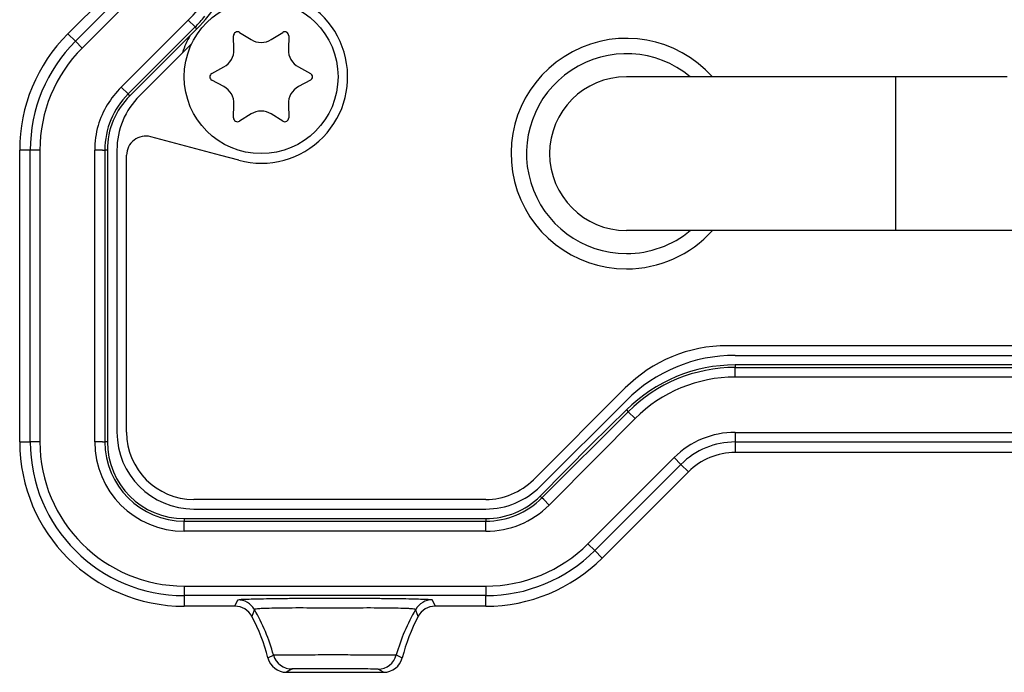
# Model space of a CAD drawing. Header units: millimetres. Extents: x -316 to -124, y 76 to 166.
# Tile 1 of 8: x -316 to -264, y 76 to 110. Entities that reach past the tile are written whole.
import ezdxf

# ---------------------------------------------------------------- set-up
doc = ezdxf.new("R2010")
doc.units = ezdxf.units.MM

# ---------------------------------------------------------------- blocks, each defined once
blk = doc.blocks.new('Blechschraube_ISO14585-ST4_2x16_8__11', base_point=(-307, 102.721))
at = {"color": 7, "linetype": 'Continuous'}
blk.add_circle((-303, 106.721), 4, dxfattribs=at)
blk = doc.blocks.new('05_02515_P_Linsenschraube_DIN7985-M4x10_1_1_1_1_1_1_1__14', base_point=(-282.6, 106.721))
at = {"color": 7, "linetype": 'Continuous'}
for p, q in [((-280.6, 106.721), (-282.6, 106.721)), ((-279.528, 106.721), (-280.6, 106.721)), ((-278.93, 106.721), (-279.528, 106.721)), ((-278.27, 106.721), (-278.93, 106.721)), ((-276.6, 106.721), (-278.27, 106.721)), ((-274.6, 106.721), (-276.6, 106.721))]:
    blk.add_line(p, q, dxfattribs=at)
blk = doc.blocks.new('Blechschraube_ISO14585-ST4_2x16_7__15', base_point=(-307, 102.721))
at = {"color": 7, "linetype": 'Continuous'}
for p, q in [((-304.415, 108.144), (-304.436, 108.855)), ((-304.131, 109.031), (-303.525, 108.658)), ((-302.475, 108.658), (-301.869, 109.031)), ((-301.564, 108.855), (-301.585, 108.144)), ((-305.566, 106.897), (-304.94, 107.234)), ((-301.06, 107.234), (-300.434, 106.897)), ((-304.94, 106.207), (-305.566, 106.545)), ((-300.434, 106.545), (-301.06, 106.207)), ((-304.436, 104.586), (-304.415, 105.297)), ((-301.585, 105.297), (-301.564, 104.586)), ((-303.525, 104.784), (-304.131, 104.41)), ((-301.869, 104.41), (-302.475, 104.784))]:
    blk.add_line(p, q, dxfattribs=at)
blk.add_circle((-303, 106.721), 4, dxfattribs=at)
for centre, radius, start, end in [((-304.236, 108.861), 0.2, 58.3205, 181.6805), ((-303, 109.509), 1, 238.3195, 301.6805), ((-301.764, 108.861), 0.2, 358.3206, 121.6805), ((-305.414, 108.115), 1, 298.3195, 1.6805), ((-300.586, 108.115), 1, 178.3195, 241.6805), ((-305.471, 106.721), 0.2, 118.3206, 180), ((-305.471, 106.721), 0.2, 180, 241.6805), ((-300.529, 106.721), 0.2, 0, 61.6805), ((-300.529, 106.721), 0.2, 298.3206, 0), ((-305.414, 105.327), 1, 358.3195, 61.6805), ((-300.586, 105.327), 1, 118.3195, 181.6805), ((-304.236, 104.58), 0.2, 178.3205, 301.6805), ((-303, 103.933), 1, 58.3195, 121.6805), ((-301.764, 104.58), 0.2, 238.3206, 1.6805)]:
    blk.add_arc(centre, radius, start, end, dxfattribs=at)
blk = doc.blocks.new('Buegelgriff__22', base_point=(-290, 96.721))
at = {"color": 7, "linetype": 'Continuous'}
for p, q in [((-282.6, 106.721), (-284, 106.721)), ((-280.6, 106.721), (-282.6, 106.721)), ((-279.528, 106.721), (-280.6, 106.721)), ((-278.93, 106.721), (-279.528, 106.721)), ((-278.27, 106.721), (-278.93, 106.721)), ((-276.6, 106.721), (-278.27, 106.721)), ((-274.6, 106.721), (-276.6, 106.721)), ((-270, 106.721), (-274.6, 106.721)), ((-264.2, 106.721), (-270, 106.721)), ((-270, 98.721), (-284, 98.721)), ((-170, 98.721), (-270, 98.721))]:
    blk.add_line(p, q, dxfattribs=at)
at = {"color": 1, "linetype": 'Continuous'}
for p, q in [((-270, 106.721), (-270, 102.721)), ((-270, 102.721), (-270, 98.721))]:
    blk.add_line(p, q, dxfattribs=at)
at = {"color": 7, "linetype": 'Continuous'}
for radius, start, end in [(6, 41.8103, 270), (5.2, 50.2849, 270), (4, 90, 180), (4, 180, 270), (5.2, 270, 309.7151), (6, 270, 318.1897)]:
    blk.add_arc((-284, 102.721), radius, start, end, dxfattribs=at)
blk = doc.blocks.new('Senkschraube-M4x12__25', base_point=(-273.75, 91.721))
at = {"color": 7, "linetype": 'Continuous'}
for p, q in [((-271, 91.721), (-273.75, 91.721)), ((-270.33, 91.721), (-271, 91.721)), ((-269.67, 91.721), (-270.33, 91.721)), ((-266.75, 91.721), (-269.67, 91.721)), ((-266.25, 91.721), (-266.75, 91.721))]:
    blk.add_line(p, q, dxfattribs=at)
blk = doc.blocks.new('Gehaeuseschale-unten__29', base_point=(-304.002, 91.721))
at = {"color": 7, "linetype": 'Continuous'}
for p, q in [((-275.25, 91.721), (-278.343, 91.721)), ((-273.75, 91.721), (-275.25, 91.721)), ((-271, 91.721), (-273.75, 91.721)), ((-270.33, 91.721), (-271, 91.721)), ((-269.67, 91.721), (-270.33, 91.721)), ((-266.75, 91.721), (-269.67, 91.721)), ((-266.25, 91.721), (-266.75, 91.721)), ((-262.5, 91.721), (-266.25, 91.721))]:
    blk.add_line(p, q, dxfattribs=at)
blk = doc.blocks.new('Gehaeuseschale-unten-L5_0007876-schwarz__30', base_point=(-304.002, 91.721))
at = {"color": 7, "linetype": 'Continuous'}
for p, q in [((-275.25, 91.721), (-278.343, 91.721)), ((-273.75, 91.721), (-275.25, 91.721)), ((-271, 91.721), (-273.75, 91.721)), ((-270.33, 91.721), (-271, 91.721)), ((-269.67, 91.721), (-270.33, 91.721)), ((-266.75, 91.721), (-269.67, 91.721)), ((-266.25, 91.721), (-266.75, 91.721)), ((-262.5, 91.721), (-266.25, 91.721))]:
    blk.add_line(p, q, dxfattribs=at)
blk = doc.blocks.new('Rueckplatte__34', base_point=(-310.5, 84.221))
at = {"color": 7, "linetype": 'Continuous'}
for p, q in [((-306.603, 108.457), (-309.328, 105.732)), ((-310.5, 102.904), (-310.5, 88.221)), ((-278.346, 92.221), (-226.652, 92.221)), ((-288.488, 85.392), (-284.003, 89.878)), ((-306.5, 84.221), (-291.317, 84.221))]:
    blk.add_line(p, q, dxfattribs=at)
for centre, radius, start, end in [((-306.5, 102.904), 4, 135, 180), ((-278.346, 84.221), 8, 90, 135), ((-306.5, 88.221), 4, 180, 270), ((-291.317, 88.221), 4, 270, 315)]:
    blk.add_arc(centre, radius, start, end, dxfattribs=at)
blk = doc.blocks.new('Frontplatte__35', base_point=(-310.5, 84.221))
at = {"color": 7, "linetype": 'Continuous'}
for p, q in [((-306.603, 108.457), (-309.328, 105.732)), ((-310.5, 102.904), (-310.5, 88.221)), ((-278.346, 92.221), (-226.652, 92.221)), ((-288.488, 85.392), (-284.003, 89.878)), ((-306.5, 84.221), (-291.317, 84.221))]:
    blk.add_line(p, q, dxfattribs=at)
for centre, radius, start, end in [((-306.5, 102.904), 4, 135, 180), ((-278.346, 84.221), 8, 90, 135), ((-306.5, 88.221), 4, 180, 270), ((-291.317, 88.221), 4, 270, 315)]:
    blk.add_arc(centre, radius, start, end, dxfattribs=at)
blk = doc.blocks.new('Verbindungsteil-L5_0007877-schwarz__36', base_point=(-315.559, 75.721))
at = {"color": 7, "linetype": 'Continuous'}
for p, q in [((-313.052, 108.959), (-309.567, 112.444)), ((-306.343, 109.221), (-306.688, 108.876)), ((-315.559, 87.721), (-315.559, 102.907)), ((-161.657, 87.162), (-278.343, 87.162)), ((-280.777, 86.154), (-285.262, 81.669)), ((-304.365, 79.162), (-307, 79.162)), ((-291.314, 79.162), (-293.948, 79.162)), ((-301.683, 75.721), (-296.631, 75.721))]:
    blk.add_line(p, q, dxfattribs=at)
at = {"color": 1, "linetype": 'Continuous'}
for p, q in [((-311.258, 102.907), (-311.658, 102.907)), ((-311.658, 87.721), (-311.658, 102.907)), ((-311.258, 87.721), (-311.658, 87.721)), ((-285.552, 86.896), (-288.02, 84.427)), ((-288.02, 84.427), (-288.303, 84.71)), ((-307, 83.063), (-307, 83.463)), ((-291.314, 83.063), (-291.314, 83.463)), ((-298.508, 79.063), (-299.805, 79.063))]:
    blk.add_line(p, q, dxfattribs=at)
at = {"color": 7, "linetype": 'Continuous'}
for centre, radius, start, end in [((-312, 114.878), 8, 315, 327.607), ((-307, 102.907), 8.559, 135, 180), ((-303.025, 106.721), 4.25, 149.531, 162.8346), ((-307, 87.721), 8.559, 180, 270), ((-278.343, 83.721), 3.441, 90, 135), ((-291.314, 87.721), 8.559, 270, 315), ((-304.365, 78.162), 1, 27.6754, 89.9979), ((-293.948, 78.162), 1, 90.0083, 152.3331), ((-312.337, 73.984), 10, 14.4044, 27.6598), ((-285.977, 73.984), 10, 152.3402, 165.5956), ((-301.683, 76.721), 1, 194.4048, 270.0043), ((-296.631, 76.721), 1, 269.9852, 345.5937)]:
    blk.add_arc(centre, radius, start, end, dxfattribs=at)
at = {"color": 1, "linetype": 'Continuous'}
for centre, start, end in [((-307, 102.907), 164.0815, 180), ((-307, 87.721), 180, 270), ((-291.314, 87.721), 270, 315)]:
    blk.add_arc(centre, 4.658, start, end, dxfattribs=at)
blk = doc.blocks.new('Verbindungsteil__37', base_point=(-315.559, 75.721))
at = {"color": 7, "linetype": 'Continuous'}
for p, q in [((-313.052, 108.959), (-309.567, 112.444)), ((-306.343, 109.221), (-306.688, 108.876)), ((-315.559, 87.721), (-315.559, 102.907)), ((-161.657, 87.162), (-278.343, 87.162)), ((-280.777, 86.154), (-285.262, 81.669)), ((-304.365, 79.162), (-307, 79.162)), ((-291.314, 79.162), (-293.948, 79.162)), ((-301.683, 75.721), (-296.631, 75.721))]:
    blk.add_line(p, q, dxfattribs=at)
at = {"color": 1, "linetype": 'Continuous'}
for p, q in [((-311.258, 102.907), (-311.658, 102.907)), ((-311.658, 87.721), (-311.658, 102.907)), ((-311.258, 87.721), (-311.658, 87.721)), ((-285.552, 86.896), (-288.02, 84.427)), ((-288.02, 84.427), (-288.303, 84.71)), ((-307, 83.063), (-307, 83.463)), ((-291.314, 83.063), (-291.314, 83.463)), ((-298.508, 79.063), (-299.805, 79.063))]:
    blk.add_line(p, q, dxfattribs=at)
at = {"color": 7, "linetype": 'Continuous'}
for centre, radius, start, end in [((-312, 114.878), 8, 315, 327.607), ((-307, 102.907), 8.559, 135, 180), ((-303.025, 106.721), 4.25, 149.531, 162.8346), ((-307, 87.721), 8.559, 180, 270), ((-278.343, 83.721), 3.441, 90, 135), ((-291.314, 87.721), 8.559, 270, 315), ((-304.365, 78.162), 1, 27.6754, 89.9979), ((-293.948, 78.162), 1, 90.0083, 152.3331), ((-312.337, 73.984), 10, 14.4044, 27.6598), ((-285.977, 73.984), 10, 152.3402, 165.5956), ((-301.683, 76.721), 1, 194.4048, 270.0043), ((-296.631, 76.721), 1, 269.9852, 345.5937)]:
    blk.add_arc(centre, radius, start, end, dxfattribs=at)
at = {"color": 1, "linetype": 'Continuous'}
for centre, start, end in [((-307, 102.907), 164.0815, 180), ((-307, 87.721), 180, 270), ((-291.314, 87.721), 270, 315)]:
    blk.add_arc(centre, 4.658, start, end, dxfattribs=at)
blk = doc.blocks.new('Verbindungsteil_1__42', base_point=(-315.559, 75.721))
at = {"color": 7, "linetype": 'Continuous'}
for p, q in [((-313.052, 108.959), (-309.567, 112.444)), ((-306.343, 109.221), (-306.688, 108.876)), ((-306.688, 108.876), (-309.828, 105.735)), ((-315.559, 87.721), (-315.559, 102.907)), ((-311, 102.907), (-311, 87.721)), ((-275.25, 91.721), (-278.343, 91.721)), ((-273.75, 91.721), (-275.25, 91.721)), ((-271, 91.721), (-273.75, 91.721)), ((-270.33, 91.721), (-271, 91.721)), ((-269.67, 91.721), (-270.33, 91.721)), ((-266.75, 91.721), (-269.67, 91.721)), ((-266.25, 91.721), (-266.75, 91.721)), ((-262.5, 91.721), (-266.25, 91.721)), ((-285.834, 87.578), (-284, 89.378)), ((-288.485, 84.892), (-285.834, 87.578)), ((-161.657, 87.162), (-278.343, 87.162)), ((-280.777, 86.154), (-285.262, 81.669)), ((-307, 83.721), (-291.314, 83.721)), ((-304.365, 79.162), (-307, 79.162)), ((-291.314, 79.162), (-293.948, 79.162)), ((-301.683, 75.721), (-296.631, 75.721))]:
    blk.add_line(p, q, dxfattribs=at)
at = {"color": 1, "linetype": 'Continuous'}
for p, q in [((-312.663, 108.57), (-309.178, 112.055)), ((-308.824, 111.702), (-312.309, 108.216)), ((-310.275, 106.182), (-306.789, 109.667)), ((-306.789, 109.667), (-306.436, 109.313)), ((-306.436, 109.313), (-309.921, 105.828)), ((-306.343, 109.221), (-306.436, 109.313)), ((-313.052, 108.959), (-312.663, 108.57)), ((-312.309, 108.216), (-312.663, 108.57)), ((-310.275, 106.182), (-309.921, 105.828)), ((-309.828, 105.735), (-309.921, 105.828)), ((-315.009, 102.907), (-315.559, 102.907)), ((-314.509, 102.907), (-315.009, 102.907)), ((-315.009, 87.721), (-315.009, 102.907)), ((-314.509, 102.907), (-314.509, 87.721)), ((-311.258, 102.907), (-311.658, 102.907)), ((-311.658, 87.721), (-311.658, 102.907)), ((-311.258, 102.907), (-311.131, 102.907)), ((-311, 102.907), (-311.131, 102.907)), ((-311.131, 102.907), (-311.131, 87.721)), ((-278.343, 91.721), (-278.343, 91.59)), ((-278.343, 91.59), (-161.657, 91.59)), ((-278.343, 91.09), (-278.343, 91.59)), ((-161.657, 91.09), (-278.343, 91.09)), ((-288.393, 84.8), (-283.907, 89.285)), ((-284, 89.378), (-283.907, 89.285)), ((-283.554, 88.931), (-283.907, 89.285)), ((-283.554, 88.931), (-285.552, 86.896)), ((-278.343, 88.212), (-161.657, 88.212)), ((-278.343, 88.212), (-278.343, 87.712)), ((-315.559, 87.721), (-315.009, 87.721)), ((-314.509, 87.721), (-315.009, 87.721)), ((-311.258, 87.721), (-311.658, 87.721)), ((-311.258, 87.721), (-311.131, 87.721)), ((-311, 87.721), (-311.131, 87.721)), ((-278.343, 87.712), (-253.25, 87.721)), ((-278.343, 87.712), (-278.343, 87.162)), ((-285.552, 86.896), (-288.02, 84.427)), ((-286.004, 82.411), (-281.519, 86.897)), ((-281.519, 86.897), (-281.165, 86.543)), ((-281.165, 86.543), (-285.651, 82.058)), ((-280.777, 86.154), (-281.165, 86.543)), ((-288.485, 84.892), (-288.393, 84.8)), ((-288.303, 84.71), (-288.393, 84.8)), ((-288.02, 84.427), (-288.303, 84.71)), ((-307, 83.721), (-307, 83.59)), ((-307, 83.463), (-307, 83.59)), ((-307, 83.59), (-291.314, 83.59)), ((-291.314, 83.721), (-291.314, 83.59)), ((-291.314, 83.463), (-291.314, 83.59)), ((-307, 83.063), (-307, 83.463)), ((-291.314, 83.063), (-307, 83.063)), ((-291.314, 83.063), (-291.314, 83.463)), ((-286.004, 82.411), (-285.651, 82.058)), ((-285.651, 82.058), (-285.262, 81.669)), ((-307, 80.212), (-291.314, 80.212)), ((-307, 80.212), (-307, 79.712)), ((-291.314, 80.212), (-291.314, 79.712)), ((-307, 79.712), (-307, 79.162)), ((-291.314, 79.712), (-307, 79.712)), ((-304.365, 79.162), (-304.216, 79.495)), ((-294.098, 79.495), (-293.948, 79.162)), ((-291.314, 79.162), (-291.314, 79.712)), ((-298.508, 79.063), (-299.805, 79.063)), ((-295.969, 76.628), (-295.662, 76.472)), ((-301.378, 75.898), (-301.683, 75.721)), ((-296.631, 75.721), (-296.919, 75.887))]:
    blk.add_line(p, q, dxfattribs=at)
for centre, radius, start, end in [((-312, 114.878), 7.369, 315, 360), ((-307, 102.907), 7.509, 135, 180), ((-307.027, 102.861), 4.644, 134.361, 163.4444), ((-307, 102.907), 4.658, 164.0815, 180), ((-278.343, 83.721), 7.369, 90, 135), ((-278.343, 83.721), 4.491, 90, 135), ((-307, 87.721), 7.509, 180, 270), ((-307, 87.721), 4.658, 180, 270), ((-291.314, 87.721), 4.658, 270, 315), ((-291.314, 87.721), 7.509, 270, 315), ((-304.218, 78.491), 1.003, 30.196, 89.8862), ((-294.098, 78.496), 0.999, 89.9806, 149.9356), ((-312.004, 73.984), 10, 15.3003, 30.0771), ((-286.337, 73.933), 10.003, 149.5889, 164.3733), ((-301.401, 76.892), 0.995, 195.6864, 271.3404), ((-296.931, 76.881), 0.994, 270.6509, 345.2552)]:
    blk.add_arc(centre, radius, start, end, dxfattribs=at)
at = {"color": 7, "linetype": 'Continuous'}
for centre, radius, start, end in [((-312, 114.878), 8, 315, 327.607), ((-312, 114.878), 7.869, 315, 320.4632), ((-307, 102.907), 8.559, 135, 180), ((-307, 102.907), 8.009, 135, 180), ((-303.025, 106.721), 4.25, 149.531, 162.8346), ((-307, 102.907), 4.131, 135, 180), ((-307, 102.907), 4, 135, 180), ((-278.343, 83.721), 8, 90, 135), ((-278.343, 83.721), 7.869, 90, 135), ((-307, 87.721), 8.559, 180, 270), ((-307, 87.721), 8.009, 180, 270), ((-307, 87.721), 4.131, 180, 270), ((-307, 87.721), 4, 180, 270), ((-278.343, 83.721), 3.991, 90, 135), ((-278.343, 83.721), 3.441, 90, 135), ((-291.314, 87.721), 4, 270, 315), ((-291.314, 87.721), 4.131, 270, 315), ((-291.314, 87.721), 8.009, 270, 315), ((-291.314, 87.721), 8.559, 270, 315), ((-304.365, 78.162), 1, 27.6754, 89.9979), ((-293.948, 78.162), 1, 90.0083, 152.3331), ((-312.337, 73.984), 10, 14.4044, 27.6598), ((-285.977, 73.984), 10, 152.3402, 165.5956), ((-301.683, 76.721), 1, 194.4048, 270.0043), ((-296.631, 76.721), 1, 269.9852, 345.5937)]:
    blk.add_arc(centre, radius, start, end, dxfattribs=at)
at = {"color": 1, "linetype": 'Continuous'}
for points, knots in [([(-304.216, 79.495), (-304.189, 79.5), (-304.084, 79.522), (-303.852, 79.525), (-303.484, 79.543), (-302.991, 79.552), (-302.389, 79.563), (-301.692, 79.571), (-300.913, 79.578), (-300.066, 79.582), (-299.18, 79.583), (-298.292, 79.582), (-297.444, 79.578), (-296.661, 79.572), (-295.959, 79.564), (-295.352, 79.553), (-294.853, 79.543), (-294.478, 79.526), (-294.238, 79.522), (-294.128, 79.501), (-294.098, 79.495)], [0, 0, 0, 0, 0.084593, 0.320261, 0.693673, 1.190821, 1.797617, 2.499955, 3.283717, 4.134786, 5.039042, 5.94403, 6.797208, 7.58433, 8.29115, 8.903424, 9.406916, 9.78741, 10.030762, 10.123408, 10.123408, 10.123408, 10.123408]), ([(-303.351, 78.996), (-303.361, 78.965), (-303.381, 78.903), (-303.413, 78.811), (-303.446, 78.719), (-303.468, 78.657), (-303.48, 78.626)], [0, 0, 0, 0, 0.0971196, 0.1946795, 0.2927867, 0.3913197, 0.3913197, 0.3913197, 0.3913197]), ([(-299.805, 79.063), (-300.081, 79.065), (-300.607, 79.07), (-301.353, 79.07), (-302.005, 79.062), (-302.544, 79.054), (-302.948, 79.033), (-303.206, 79.032), (-303.321, 79.003), (-303.351, 78.996)], [0, 0, 0, 0, 0.826948, 1.578974, 2.23699, 2.781906, 3.194658, 3.456292, 3.548926, 3.548926, 3.548926, 3.548926]), ([(-294.963, 78.997), (-294.995, 79.004), (-295.114, 79.031), (-295.375, 79.034), (-295.781, 79.054), (-296.319, 79.063), (-296.968, 79.069), (-297.71, 79.07), (-298.234, 79.065), (-298.508, 79.063)], [0, 0, 0, 0, 0.09941, 0.364643, 0.778265, 1.321924, 1.977162, 2.725502, 3.548462, 3.548462, 3.548462, 3.548462]), ([(-294.834, 78.626), (-294.845, 78.657), (-294.868, 78.719), (-294.901, 78.812), (-294.933, 78.904), (-294.953, 78.966), (-294.963, 78.997)], [0, 0, 0, 0, 0.0988038, 0.1971794, 0.2949001, 0.3922094, 0.3922094, 0.3922094, 0.3922094]), ([(-302.651, 76.472), (-302.627, 76.485), (-302.578, 76.51), (-302.505, 76.548), (-302.432, 76.585), (-302.383, 76.61), (-302.359, 76.623)], [0, 0, 0, 0, 0.0837232, 0.1648938, 0.2471732, 0.3292227, 0.3292227, 0.3292227, 0.3292227]), ([(-302.359, 76.623), (-302.281, 76.625), (-302.101, 76.63), (-301.707, 76.634), (-301.221, 76.637), (-300.629, 76.639), (-300.076, 76.64), (-299.574, 76.64), (-299.055, 76.641), (-298.54, 76.64), (-298.038, 76.639), (-297.572, 76.638), (-297.15, 76.637), (-296.765, 76.635), (-296.497, 76.633), (-296.25, 76.63), (-296.073, 76.629), (-295.969, 76.628)], [0, 0, 0, 0, 0.234229, 0.54062, 1.182061, 1.692008, 2.316598, 2.839837, 3.19882, 3.872833, 4.384031, 4.706464, 5.271517, 5.649649, 5.860155, 6.077717, 6.389626, 6.389626, 6.389626, 6.389626]), ([(-296.919, 75.887), (-297.276, 75.893), (-298.023, 75.904), (-299.158, 75.907), (-300.288, 75.905), (-301.027, 75.9), (-301.378, 75.898)], [0, 0, 0, 0, 1.069611, 2.240887, 3.406451, 4.458873, 4.458873, 4.458873, 4.458873])]:
    blk.add_open_spline(points, degree=3, knots=knots, dxfattribs=at)
blk = doc.blocks.new('Verbindungsteil-L5_0007877-schwarz_1__43', base_point=(-315.559, 75.721))
at = {"color": 7, "linetype": 'Continuous'}
for p, q in [((-313.052, 108.959), (-309.567, 112.444)), ((-306.343, 109.221), (-306.688, 108.876)), ((-306.688, 108.876), (-309.828, 105.735)), ((-315.559, 87.721), (-315.559, 102.907)), ((-311, 102.907), (-311, 87.721)), ((-275.25, 91.721), (-278.343, 91.721)), ((-273.75, 91.721), (-275.25, 91.721)), ((-271, 91.721), (-273.75, 91.721)), ((-270.33, 91.721), (-271, 91.721)), ((-269.67, 91.721), (-270.33, 91.721)), ((-266.75, 91.721), (-269.67, 91.721)), ((-266.25, 91.721), (-266.75, 91.721)), ((-262.5, 91.721), (-266.25, 91.721)), ((-285.834, 87.578), (-284, 89.378)), ((-288.485, 84.892), (-285.834, 87.578)), ((-161.657, 87.162), (-278.343, 87.162)), ((-280.777, 86.154), (-285.262, 81.669)), ((-307, 83.721), (-291.314, 83.721)), ((-304.365, 79.162), (-307, 79.162)), ((-291.314, 79.162), (-293.948, 79.162)), ((-301.683, 75.721), (-296.631, 75.721))]:
    blk.add_line(p, q, dxfattribs=at)
at = {"color": 1, "linetype": 'Continuous'}
for p, q in [((-312.663, 108.57), (-309.178, 112.055)), ((-308.824, 111.702), (-312.309, 108.216)), ((-310.275, 106.182), (-306.789, 109.667)), ((-306.789, 109.667), (-306.436, 109.313)), ((-306.436, 109.313), (-309.921, 105.828)), ((-306.343, 109.221), (-306.436, 109.313)), ((-313.052, 108.959), (-312.663, 108.57)), ((-312.309, 108.216), (-312.663, 108.57)), ((-310.275, 106.182), (-309.921, 105.828)), ((-309.828, 105.735), (-309.921, 105.828)), ((-315.009, 102.907), (-315.559, 102.907)), ((-314.509, 102.907), (-315.009, 102.907)), ((-315.009, 87.721), (-315.009, 102.907)), ((-314.509, 102.907), (-314.509, 87.721)), ((-311.258, 102.907), (-311.658, 102.907)), ((-311.658, 87.721), (-311.658, 102.907)), ((-311.258, 102.907), (-311.131, 102.907)), ((-311, 102.907), (-311.131, 102.907)), ((-311.131, 102.907), (-311.131, 87.721)), ((-278.343, 91.721), (-278.343, 91.59)), ((-278.343, 91.59), (-161.657, 91.59)), ((-278.343, 91.09), (-278.343, 91.59)), ((-161.657, 91.09), (-278.343, 91.09)), ((-288.393, 84.8), (-283.907, 89.285)), ((-284, 89.378), (-283.907, 89.285)), ((-283.554, 88.931), (-283.907, 89.285)), ((-283.554, 88.931), (-285.552, 86.896)), ((-278.343, 88.212), (-161.657, 88.212)), ((-278.343, 88.212), (-278.343, 87.712)), ((-315.559, 87.721), (-315.009, 87.721)), ((-314.509, 87.721), (-315.009, 87.721)), ((-311.258, 87.721), (-311.658, 87.721)), ((-311.258, 87.721), (-311.131, 87.721)), ((-311, 87.721), (-311.131, 87.721)), ((-278.343, 87.712), (-253.25, 87.721)), ((-278.343, 87.712), (-278.343, 87.162)), ((-285.552, 86.896), (-288.02, 84.427)), ((-286.004, 82.411), (-281.519, 86.897)), ((-281.519, 86.897), (-281.165, 86.543)), ((-281.165, 86.543), (-285.651, 82.058)), ((-280.777, 86.154), (-281.165, 86.543)), ((-288.485, 84.892), (-288.393, 84.8)), ((-288.303, 84.71), (-288.393, 84.8)), ((-288.02, 84.427), (-288.303, 84.71)), ((-307, 83.721), (-307, 83.59)), ((-307, 83.463), (-307, 83.59)), ((-307, 83.59), (-291.314, 83.59)), ((-291.314, 83.721), (-291.314, 83.59)), ((-291.314, 83.463), (-291.314, 83.59)), ((-307, 83.063), (-307, 83.463)), ((-291.314, 83.063), (-307, 83.063)), ((-291.314, 83.063), (-291.314, 83.463)), ((-286.004, 82.411), (-285.651, 82.058)), ((-285.651, 82.058), (-285.262, 81.669)), ((-307, 80.212), (-291.314, 80.212)), ((-307, 80.212), (-307, 79.712)), ((-291.314, 80.212), (-291.314, 79.712)), ((-307, 79.712), (-307, 79.162)), ((-291.314, 79.712), (-307, 79.712)), ((-304.365, 79.162), (-304.216, 79.495)), ((-294.098, 79.495), (-293.948, 79.162)), ((-291.314, 79.162), (-291.314, 79.712)), ((-298.508, 79.063), (-299.805, 79.063)), ((-295.969, 76.628), (-295.662, 76.472)), ((-301.378, 75.898), (-301.683, 75.721)), ((-296.631, 75.721), (-296.919, 75.887))]:
    blk.add_line(p, q, dxfattribs=at)
for centre, radius, start, end in [((-312, 114.878), 7.369, 315, 360), ((-307, 102.907), 7.509, 135, 180), ((-307.027, 102.861), 4.644, 134.361, 163.4444), ((-307, 102.907), 4.658, 164.0815, 180), ((-278.343, 83.721), 7.369, 90, 135), ((-278.343, 83.721), 4.491, 90, 135), ((-307, 87.721), 7.509, 180, 270), ((-307, 87.721), 4.658, 180, 270), ((-291.314, 87.721), 4.658, 270, 315), ((-291.314, 87.721), 7.509, 270, 315), ((-304.218, 78.491), 1.003, 30.196, 89.8862), ((-294.098, 78.496), 0.999, 89.9806, 149.9356), ((-312.004, 73.984), 10, 15.3003, 30.0771), ((-286.337, 73.933), 10.003, 149.5889, 164.3733), ((-301.401, 76.892), 0.995, 195.6864, 271.3404), ((-296.931, 76.881), 0.994, 270.6509, 345.2552)]:
    blk.add_arc(centre, radius, start, end, dxfattribs=at)
at = {"color": 7, "linetype": 'Continuous'}
for centre, radius, start, end in [((-312, 114.878), 8, 315, 327.607), ((-312, 114.878), 7.869, 315, 320.4632), ((-307, 102.907), 8.559, 135, 180), ((-307, 102.907), 8.009, 135, 180), ((-303.025, 106.721), 4.25, 149.531, 162.8346), ((-307, 102.907), 4.131, 135, 180), ((-307, 102.907), 4, 135, 180), ((-278.343, 83.721), 8, 90, 135), ((-278.343, 83.721), 7.869, 90, 135), ((-307, 87.721), 8.559, 180, 270), ((-307, 87.721), 8.009, 180, 270), ((-307, 87.721), 4.131, 180, 270), ((-307, 87.721), 4, 180, 270), ((-278.343, 83.721), 3.991, 90, 135), ((-278.343, 83.721), 3.441, 90, 135), ((-291.314, 87.721), 4, 270, 315), ((-291.314, 87.721), 4.131, 270, 315), ((-291.314, 87.721), 8.009, 270, 315), ((-291.314, 87.721), 8.559, 270, 315), ((-304.365, 78.162), 1, 27.6754, 89.9979), ((-293.948, 78.162), 1, 90.0083, 152.3331), ((-312.337, 73.984), 10, 14.4044, 27.6598), ((-285.977, 73.984), 10, 152.3402, 165.5956), ((-301.683, 76.721), 1, 194.4048, 270.0043), ((-296.631, 76.721), 1, 269.9852, 345.5937)]:
    blk.add_arc(centre, radius, start, end, dxfattribs=at)
at = {"color": 1, "linetype": 'Continuous'}
for points, knots in [([(-304.216, 79.495), (-304.189, 79.5), (-304.084, 79.522), (-303.852, 79.525), (-303.484, 79.543), (-302.991, 79.552), (-302.389, 79.563), (-301.692, 79.571), (-300.913, 79.578), (-300.066, 79.582), (-299.18, 79.583), (-298.292, 79.582), (-297.444, 79.578), (-296.661, 79.572), (-295.959, 79.564), (-295.352, 79.553), (-294.853, 79.543), (-294.478, 79.526), (-294.238, 79.522), (-294.128, 79.501), (-294.098, 79.495)], [0, 0, 0, 0, 0.084593, 0.320261, 0.693673, 1.190821, 1.797617, 2.499955, 3.283717, 4.134786, 5.039042, 5.94403, 6.797208, 7.58433, 8.29115, 8.903424, 9.406916, 9.78741, 10.030762, 10.123408, 10.123408, 10.123408, 10.123408]), ([(-303.351, 78.996), (-303.361, 78.965), (-303.381, 78.903), (-303.413, 78.811), (-303.446, 78.719), (-303.468, 78.657), (-303.48, 78.626)], [0, 0, 0, 0, 0.0971196, 0.1946795, 0.2927867, 0.3913197, 0.3913197, 0.3913197, 0.3913197]), ([(-299.805, 79.063), (-300.081, 79.065), (-300.607, 79.07), (-301.353, 79.07), (-302.005, 79.062), (-302.544, 79.054), (-302.948, 79.033), (-303.206, 79.032), (-303.321, 79.003), (-303.351, 78.996)], [0, 0, 0, 0, 0.826948, 1.578974, 2.23699, 2.781906, 3.194658, 3.456292, 3.548926, 3.548926, 3.548926, 3.548926]), ([(-294.963, 78.997), (-294.995, 79.004), (-295.114, 79.031), (-295.375, 79.034), (-295.781, 79.054), (-296.319, 79.063), (-296.968, 79.069), (-297.71, 79.07), (-298.234, 79.065), (-298.508, 79.063)], [0, 0, 0, 0, 0.09941, 0.364643, 0.778265, 1.321924, 1.977162, 2.725502, 3.548462, 3.548462, 3.548462, 3.548462]), ([(-294.834, 78.626), (-294.845, 78.657), (-294.868, 78.719), (-294.901, 78.812), (-294.933, 78.904), (-294.953, 78.966), (-294.963, 78.997)], [0, 0, 0, 0, 0.0988038, 0.1971794, 0.2949001, 0.3922094, 0.3922094, 0.3922094, 0.3922094]), ([(-302.651, 76.472), (-302.627, 76.485), (-302.578, 76.51), (-302.505, 76.548), (-302.432, 76.585), (-302.383, 76.61), (-302.359, 76.623)], [0, 0, 0, 0, 0.0837232, 0.1648938, 0.2471732, 0.3292227, 0.3292227, 0.3292227, 0.3292227]), ([(-302.359, 76.623), (-302.281, 76.625), (-302.101, 76.63), (-301.707, 76.634), (-301.221, 76.637), (-300.629, 76.639), (-300.076, 76.64), (-299.574, 76.64), (-299.055, 76.641), (-298.54, 76.64), (-298.038, 76.639), (-297.572, 76.638), (-297.15, 76.637), (-296.765, 76.635), (-296.497, 76.633), (-296.25, 76.63), (-296.073, 76.629), (-295.969, 76.628)], [0, 0, 0, 0, 0.234229, 0.54062, 1.182061, 1.692008, 2.316598, 2.839837, 3.19882, 3.872833, 4.384031, 4.706464, 5.271517, 5.649649, 5.860155, 6.077717, 6.389626, 6.389626, 6.389626, 6.389626]), ([(-296.919, 75.887), (-297.276, 75.893), (-298.023, 75.904), (-299.158, 75.907), (-300.288, 75.905), (-301.027, 75.9), (-301.378, 75.898)], [0, 0, 0, 0, 1.069611, 2.240887, 3.406451, 4.458873, 4.458873, 4.458873, 4.458873])]:
    blk.add_open_spline(points, degree=3, knots=knots, dxfattribs=at)
blk = doc.blocks.new('Typenschild-S60-PSU-Kopie-L5_0007851-schwarz__44', base_point=(-310, 84.721))
at = {"color": 7, "linetype": 'Continuous'}
for p, q in [((-305.09, 102.622), (-308.741, 103.6)), ((-310, 88.221), (-310, 102.634)), ((-304.165, 102.374), (-305.09, 102.622)), ((-227.089, 92.721), (-278.761, 92.721)), ((-288.842, 85.746), (-284.064, 90.524)), ((-291.317, 84.721), (-306.5, 84.721))]:
    blk.add_line(p, q, dxfattribs=at)
for centre, radius, start, end in [((-303, 106.721), 4.5, 255, 77.1604), ((-309, 102.634), 1, 75, 180), ((-278.761, 85.221), 7.5, 90, 135), ((-306.5, 88.221), 3.5, 180, 270), ((-291.317, 88.221), 3.5, 270, 315)]:
    blk.add_arc(centre, radius, start, end, dxfattribs=at)
blk = doc.blocks.new('Typenschild-S60-PSU__45', base_point=(-310, 84.721))
at = {"color": 7, "linetype": 'Continuous'}
for p, q in [((-305.09, 102.622), (-308.741, 103.6)), ((-310, 88.221), (-310, 102.634)), ((-304.165, 102.374), (-305.09, 102.622)), ((-227.089, 92.721), (-278.761, 92.721)), ((-288.842, 85.746), (-284.064, 90.524)), ((-291.317, 84.721), (-306.5, 84.721))]:
    blk.add_line(p, q, dxfattribs=at)
for centre, radius, start, end in [((-303, 106.721), 4.5, 255, 77.1604), ((-309, 102.634), 1, 75, 180), ((-278.761, 85.221), 7.5, 90, 135), ((-306.5, 88.221), 3.5, 180, 270), ((-291.317, 88.221), 3.5, 270, 315)]:
    blk.add_arc(centre, radius, start, end, dxfattribs=at)
blk = doc.blocks.new('Frontschild__46', base_point=(-310, 84.721))
at = {"color": 7, "linetype": 'Continuous'}
for p, q in [((-305.09, 102.622), (-308.741, 103.6)), ((-310, 88.221), (-310, 102.634)), ((-304.165, 102.374), (-305.09, 102.622)), ((-227.089, 92.721), (-278.761, 92.721)), ((-288.842, 85.746), (-284.064, 90.524)), ((-291.317, 84.721), (-306.5, 84.721))]:
    blk.add_line(p, q, dxfattribs=at)
for centre, radius, start, end in [((-303, 106.721), 4.5, 255, 77.1604), ((-309, 102.634), 1, 75, 180), ((-278.761, 85.221), 7.5, 90, 135), ((-306.5, 88.221), 3.5, 180, 270), ((-291.317, 88.221), 3.5, 270, 315)]:
    blk.add_arc(centre, radius, start, end, dxfattribs=at)
blk = doc.blocks.new('Frontschild-Kopie-L5_0007850-schwarz__47', base_point=(-310, 84.721))
at = {"color": 7, "linetype": 'Continuous'}
for p, q in [((-305.09, 102.622), (-308.741, 103.6)), ((-310, 88.221), (-310, 102.634)), ((-304.165, 102.374), (-305.09, 102.622)), ((-227.089, 92.721), (-278.761, 92.721)), ((-288.842, 85.746), (-284.064, 90.524)), ((-291.317, 84.721), (-306.5, 84.721))]:
    blk.add_line(p, q, dxfattribs=at)
for centre, radius, start, end in [((-303, 106.721), 4.5, 255, 77.1604), ((-309, 102.634), 1, 75, 180), ((-278.761, 85.221), 7.5, 90, 135), ((-306.5, 88.221), 3.5, 180, 270), ((-291.317, 88.221), 3.5, 270, 315)]:
    blk.add_arc(centre, radius, start, end, dxfattribs=at)
blk = doc.blocks.new('Netzteil-S60__48', base_point=(-315.559, 75.721))
for name, p in [('Verbindungsteil-L5_0007877-schwarz__36', (-315.559, 75.721)), ('Verbindungsteil__37', (-315.559, 75.721)), ('Verbindungsteil_1__42', (-315.559, 75.721)), ('Verbindungsteil-L5_0007877-schwarz_1__43', (-315.559, 75.721)), ('Rueckplatte__34', (-310.5, 84.221)), ('Frontplatte__35', (-310.5, 84.221)), ('Typenschild-S60-PSU-Kopie-L5_0007851-schwarz__44', (-310, 84.721)), ('Typenschild-S60-PSU__45', (-310, 84.721)), ('Frontschild__46', (-310, 84.721)), ('Frontschild-Kopie-L5_0007850-schwarz__47', (-310, 84.721)), ('Gehaeuseschale-unten__29', (-304.002, 91.721)), ('Gehaeuseschale-unten-L5_0007876-schwarz__30', (-304.002, 91.721)), ('Blechschraube_ISO14585-ST4_2x16_8__11', (-307, 102.721)), ('Blechschraube_ISO14585-ST4_2x16_7__15', (-307, 102.721)), ('Buegelgriff__22', (-290, 96.721)), ('05_02515_P_Linsenschraube_DIN7985-M4x10_1_1_1_1_1_1_1__14', (-282.6, 106.721)), ('Senkschraube-M4x12__25', (-273.75, 91.721))]:
    blk.add_blockref(name, p)
blk = doc.blocks.new('VordansA', base_point=(-220, 121))
blk.add_blockref('Netzteil-S60__48', (-315.559, 75.721))

msp = doc.modelspace()

# ---------------------------------------------------------------- block references
msp.add_blockref('VordansA', (-220, 121))

doc.saveas('drawing.dxf')
